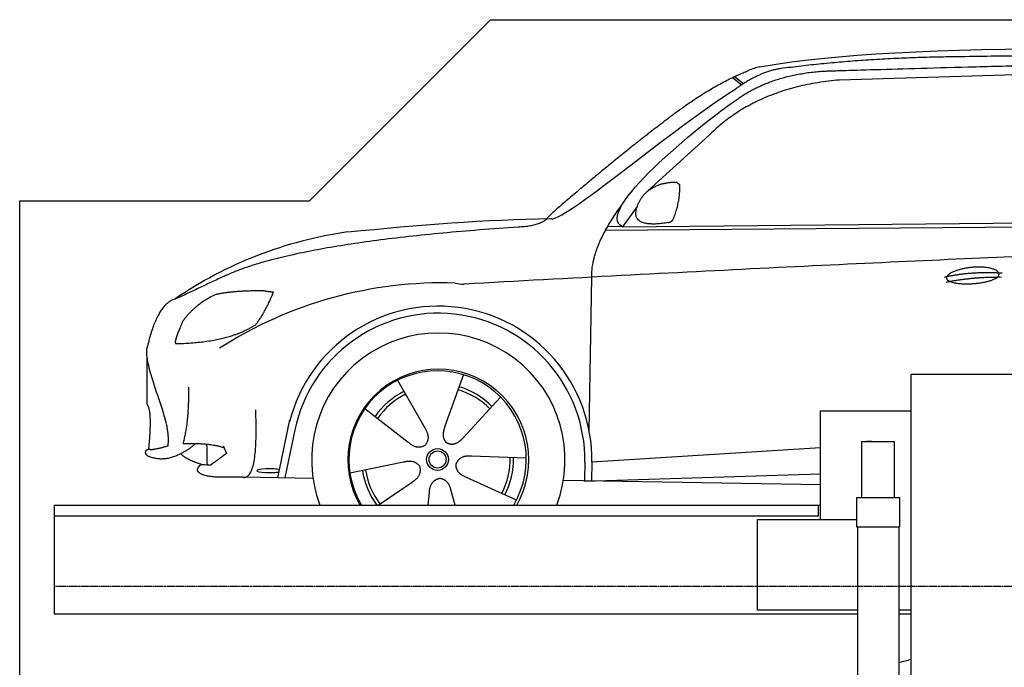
# Model space of a CAD drawing. Header units: millimetres. Extents: x 200 to 5711, y 92 to 8750.
# Tile 4 of 5: x 200 to 2919, y 6962 to 8750. Entities that reach past the tile are written whole.
import ezdxf

# ---------------------------------------------------------------- set-up
doc = ezdxf.new("R2010")
doc.units = ezdxf.units.MM
doc.linetypes.add('GEN3', pattern=[6.25, 5, -1.25])
doc.layers.add('3', color=6, linetype='GEN3')
doc.layers.add('car', color=10, linetype='Continuous')

msp = doc.modelspace()

# ---------------------------------------------------------------- linework, layer by layer
for p, q in [((1000, 8250), (1500, 8750)), ((200, 8250), (1000, 8250)), ((2982, 7770), (2662, 7770)), ((2412, 7670), (2662, 7670)), ((2412, 7370), (2412, 7670)), ((2526, 7585.4), (2616, 7585.4)), ((2526, 7430), (2526, 7585.4)), ((2553.5, 7585.4), (2538.5, 7585.4)), ((2616, 7430), (2616, 7585.4)), ((2631, 7430), (2511, 7430)), ((2511, 7430), (2511, 7351)), ((2631, 7351), (2631, 7430)), ((295, 7410), (2412, 7410)), ((295, 7410), (295, 7110)), ((2406, 7380), (2406, 7410)), ((2237.5, 7120), (2237.5, 7370)), ((2237.5, 7370), (2511, 7370)), ((2511, 7351), (2512, 7350)), ((2512, 7350), (2630, 7350)), ((2513.5, 7350), (2513.5, 3790)), ((2628.5, 3790), (2628.5, 7350)), ((2630, 7350), (2631, 7351)), ((295, 7110), (2513.5, 7110)), ((2513.5, 7120), (2237.5, 7120)), ((2662, 7120), (2628.5, 7120)), ((2628.5, 7110), (2662, 7110))]:
    msp.add_line(p, q)
for points in [[(1500, 8750), (4950, 8750)], [(5711.2, 3750), (5400, 3750), (5400, 200), (4950, 192.9), (4950, 91.6), (4850, 91.6), (4850, 177), (200, 250), (200, 8250)], [(2662, 6530), (2662, 7770)], [(2616, 7430), (2526, 7430)], [(295, 7380), (2135.5, 7380), (2406, 7380)]]:
    msp.add_lwpolyline(points)
at = {"layer": '3'}
msp.add_line((5360, 7185), (295, 7185), dxfattribs=at)
at = {"layer": 'car'}
for p, q in [((2174, 8593), (2199.1, 8573.6)), ((3057.3, 8600.8), (2463.6, 8583.4)), ((2168.2, 8590.2), (2193.9, 8570.3)), ((2104.1, 8431.5), (1934.7, 8277.6)), ((1905.4, 8234.1), (1864.8, 8178.1)), ((1817.9, 8168.7), (4461.2, 8189.8)), ((1864.8, 8178.1), (4516.7, 8203.8)), ((1864.8, 8178.1), (1823.6, 8178.8)), ((1772.9, 7613.6), (1780.1, 8039.1)), ((551.2, 7816.9), (551.2, 7688.6)), ((1243.8, 7754.6), (1318.4, 7622.9)), ((1425.9, 7770), (1374.4, 7627.6)), ((1528, 7708.3), (1425.8, 7596.6)), ((1153.5, 7676.6), (1273, 7583.7)), ((912.9, 7485.3), (946.3, 7645.7)), ((960, 7617.5), (932.4, 7485)), ((1780.2, 7529), (2412, 7569.3)), ((1599, 7539.8), (1447.6, 7544.8)), ((1111.8, 7498.6), (1260.2, 7528.9)), ((1760.6, 7528.2), (1759.7, 7477.8)), ((1780.2, 7529), (1779.5, 7476.4)), ((1009.9, 7483.6), (815.7, 7487)), ((1571.8, 7423.6), (1433.9, 7486.3)), ((1701.5, 7478.7), (2412, 7466.7)), ((1759.7, 7475.8), (2412, 7496.1)), ((1189.6, 7410), (1283.5, 7473.6)), ((1770.6, 7476.2), (1770.6, 7477.6)), ((1327.7, 7410), (1331.6, 7444.5)), ((1402.8, 7410), (1391.4, 7449.5))]:
    msp.add_line(p, q, dxfattribs=at)
for radius in [30.1, 23.6]:
    msp.add_circle((1354, 7535.8), radius, dxfattribs=at)
for centre, radius, start, end in [((2282.6, 8449.8), 174.5, 102.8736, 113.54), ((1263, 7052.7), 1122.3, 98.0395, 124.4377), ((1367.6, 6882.3), 1141.2, 88.2488, 122.6712), ((1428.9, 8137.3), 117.4, 256.9855, 269.1884), ((1356.1, 7535), 424.2, 359.1908, 165.7289), ((1356.1, 7535), 404.6, 359.0315, 168.2374), ((1356.1, 7535), 350, 339.0752, 200.9248), ((1356.1, 7535), 250, 330, 210), ((1354, 7535.8), 245, 329.0948, 210.9052), ((1354, 7535.8), 209.6, 116.262, 145.3995), ((1354, 7535.8), 200.6, 44.1152, 73.5463), ((1354, 7535.8), 209.6, 44.262, 73.3995), ((1354, 7535.8), 200.6, 116.1152, 145.5463), ((1354, 7535.8), 200.6, 332.1152, 1.5463), ((1354, 7535.8), 209.6, 332.262, 1.3995), ((1354, 7535.8), 209.6, 188.262, 216.8881), ((1354, 7535.8), 200.6, 188.1152, 217.5463)]:
    msp.add_arc(centre, radius, start, end, dxfattribs=at)
msp.add_ellipse((888.2, 7504.7), major_axis=(33.6, 0), ratio=0.157274, start_param=0.513473, end_param=5.704241, dxfattribs=at)
for points, degree in [([(2243.7, 8620), (2655.7, 8691.5), (3415.8, 8679), (4588.4, 8626.5)], 3), ([(2774.2, 8647.2), (2531.3, 8644.9), (2302.2, 8614.9)], 2), ([(3738.4, 8641.4), (3390.1, 8657.6), (2774.2, 8647.2)], 2), ([(1960.9, 8454.5), (2098.1, 8564.7), (2212.9, 8609.8)], 2), ([(2302.2, 8614.9), (2247, 8608.2), (2178.1, 8559.5)], 2), ([(2184.7, 8532.8), (2276.6, 8596.8), (2413.4, 8607.8)], 2), ([(2463.6, 8583.4), (2238.6, 8564.4), (2104.1, 8431.5)], 2), ([(1665, 8200.7), (1692.3, 8182), (2000.6, 8448.9), (2178.1, 8559.5)], 3), ([(1864.8, 8178.1), (1781.5, 8217.4), (2073.3, 8456.4), (2184.7, 8532.8)], 3), ([(1960.9, 8454.5), (1880.4, 8393.3), (1778.8, 8308.9), (1650.4, 8202.5), (1656.4, 8200.6)], 4), ([(1913.5, 8251.8), (1929.8, 8282.3), (1972.4, 8296.7)], 2), ([(1972.4, 8296.7), (2001, 8302.8), (2013.9, 8301.6)], 2), ([(2004.6, 8197.5), (2025.5, 8250.7), (2022.5, 8295.5)], 2), ([(2013.9, 8301.6), (2020, 8295.6), (2022.5, 8295.5)], 2), ([(1780.1, 8039.1), (1777, 8122.6), (1864.8, 8240.8)], 2), ([(1991.1, 8189.7), (1869.1, 8169.8), (1913.5, 8251.8)], 2), ([(1106, 8164), (1302.2, 8183.7), (1487.3, 8198.5), (1665, 8200.7)], 3), ([(1577.3, 8178.1), (1632.3, 8180.5), (1656.1, 8199.6)], 2), ([(1991.1, 8189.7), (1997.1, 8191.5), (2004.6, 8197.5)], 2), ([(764.9, 8042.1), (968.5, 8138.1), (1577.3, 8178.1)], 2), ([(4736, 8134.1), (3859.3, 8154.4), (1427.3, 8020)], 2), ([(2754.3, 8039.6), (2829.8, 8056.5), (2913.3, 8050.7)], 2), ([(764.9, 8042.1), (631.2, 7979)], 1), ([(2759.4, 8025.8), (2833.4, 8040.4), (2911.4, 8039.6)], 2), ([(868.2, 8001.8), (782, 8000.7), (741.3, 7990.9)], 2), ([(851.9, 7908.2), (879.4, 7943.9), (900.8, 7997.5)], 2), ([(900.8, 7997.5), (883.1, 7999.4), (868.2, 8001.8)], 2), ([(631.2, 7979), (581.2, 7968.7), (552.7, 7848.4)], 2), ([(741.3, 7990.9), (687.7, 7967.2), (651.6, 7919.4)], 2), ([(651.6, 7919.4), (631.2, 7876.2), (629.2, 7858.1)], 2), ([(630.5, 7855.8), (775, 7858.1), (851.9, 7908.2)], 2), ([(552.7, 7848.4), (534.6, 7802.6), (609.2, 7657.3), (612.8, 7619.8), (609, 7572.7)], 4), ([(629.2, 7858.1), (632.6, 7857.9), (630.5, 7855.8)], 2), ([(651.6, 7580.2), (668.6, 7640.6), (666.8, 7735.5)], 2), ([(551.2, 7688.6), (566, 7670.4), (556.1, 7568)], 2), ([(815.7, 7487), (859.6, 7476.4), (851.9, 7672.9)], 2), ([(1318.4, 7622.9), (1336.4, 7596.5), (1319.7, 7575.5)], 2), ([(1374.4, 7627.6), (1369.9, 7615.1), (1365.9, 7601.1), (1370.3, 7587.3), (1381.1, 7580.7)], 4), ([(1425.8, 7596.6), (1416.8, 7586.7), (1406.2, 7576.7), (1391.9, 7574.2), (1381.1, 7580.7)], 4), ([(554, 7545.3), (542.8, 7553.4), (550.8, 7562.6)], 2), ([(550.8, 7562.6), (554.2, 7563.8), (557.8, 7564.7)], 2), ([(563, 7562.2), (556.7, 7563.6), (556.1, 7568)], 2), ([(609, 7572.7), (584.7, 7565.4), (563, 7562.2)], 2), ([(642, 7550.6), (667.9, 7563), (686.1, 7580)], 2), ([(651.6, 7580.2), (730.9, 7581.5), (764.9, 7568)], 2), ([(719.3, 7520.7), (714, 7527.5), (721.4, 7577.2), (715.4, 7578.2)], 3), ([(764.9, 7568), (759.3, 7581), (770.8, 7551.5)], 2), ([(1273, 7583.7), (1296.5, 7562), (1319.7, 7575.5)], 2), ([(642, 7550.6), (596.6, 7526.6), (554, 7545.3)], 2), ([(703.4, 7522.1), (661.8, 7533.6), (644.5, 7551.8)], 2), ([(770.8, 7551.5), (769.6, 7551.8), (732, 7523.6)], 2), ([(1447.6, 7544.8), (1415.9, 7548.5), (1405.1, 7523.9)], 2), ([(695.3, 7516.7), (701.3, 7529.4), (720.1, 7514.8), (732, 7523.6)], 3), ([(1260.2, 7528.9), (1290.9, 7537.9), (1305.6, 7515.5)], 2), ([(1283.5, 7473.6), (1311.3, 7489.2), (1305.6, 7515.5)], 2), ([(1433.9, 7486.3), (1403.8, 7497.1), (1405.1, 7523.9)], 2), ([(1331.6, 7444.5), (1332.5, 7476.4), (1358.4, 7483.6)], 2), ([(1391.4, 7449.5), (1385.1, 7480.9), (1358.4, 7483.6)], 2), ([(2628.5, 6975.4), (2639.6, 6978.5), (2650.8, 6981.4), (2662, 6984.3)], 3)]:
    msp.add_open_spline(points, degree=degree, dxfattribs=at)
for points, degree, knots in [([(2413.4, 8607.8), (2440.3, 8608.8), (2579.3, 8613.2), (3600.6, 8642.7), (4220.8, 8641.9), (4691.3, 8486.3), (4655.7, 8299.7)], 4, [0.0821318, 0.0821318, 0.0821318, 0.0821318, 0.0821318, 0.258851, 0.508851, 1, 1, 1, 1, 1]), ([(2759.4, 8036.5), (2758.6, 8044.7), (2779.6, 8061.1), (2862.2, 8081.2), (2955.2, 8048.1), (2868.9, 8016.5), (2784.1, 8017.1), (2760.3, 8028.2), (2759.4, 8036.5)], 5, [0, 0, 0, 0, 0, 0, 0.300106, 0.500106, 0.700106, 1, 1, 1, 1, 1, 1]), ([(815.7, 7487), (791, 7487.5), (735.4, 7483.4), (696.7, 7490.3), (686.9, 7506.8), (695.3, 7516.7)], 4, [0, 0, 0, 0, 0, 0.597866, 1, 1, 1, 1, 1])]:
    msp.add_open_spline(points, degree=degree, knots=knots, dxfattribs=at)

doc.saveas('drawing.dxf')
